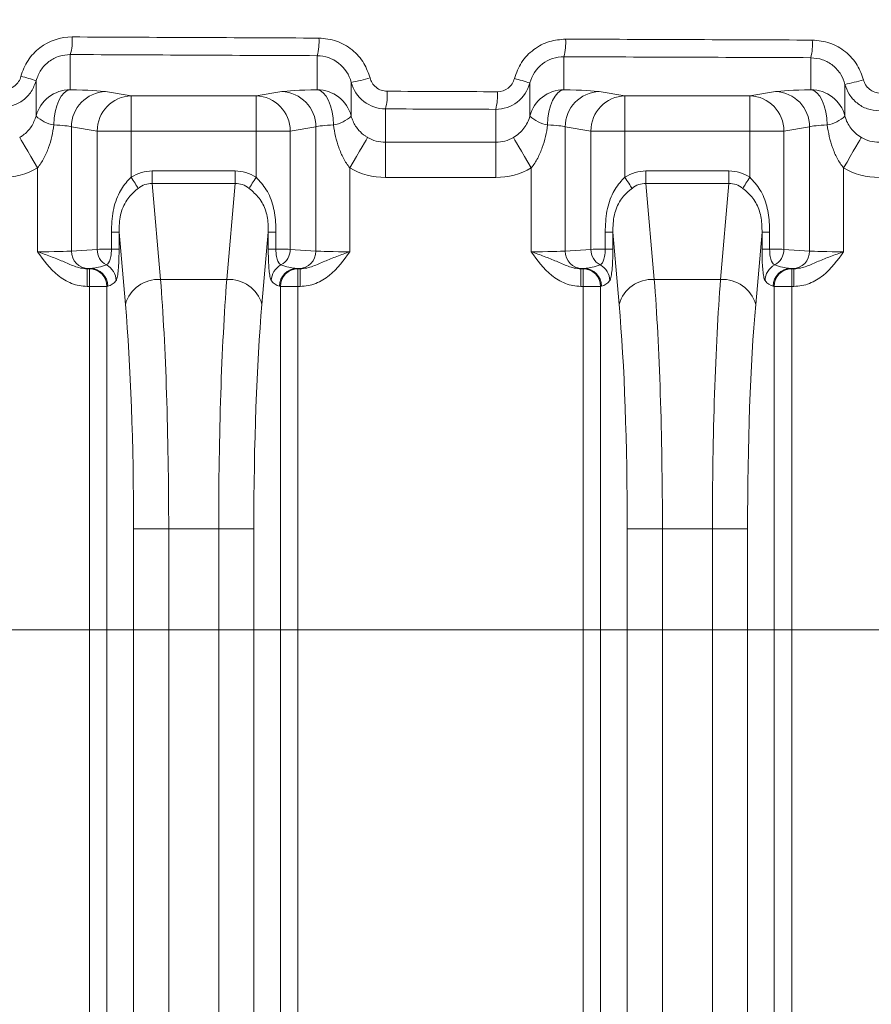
# Model space of a CAD drawing. Header units: millimetres. Extents: x 0 to 594, y 0 to 420.
# Tile 26 of 71: x 306 to 318, y 240 to 254. Entities that reach past the tile are written whole.
import ezdxf

# ---------------------------------------------------------------- set-up
doc = ezdxf.new("R2010")
doc.units = ezdxf.units.MM
doc.styles.add('SLDTEXTSTYLE1', font='TXT', dxfattribs={"width": 0.605})
doc.dimstyles.new('SLDDIMSTYLE2', dxfattribs={"dimtxt": 2.568319, "dimasz": 3.3, "dimexe": 0, "dimexo": 0.0625, "dimgap": 0.64208, "dimtad": 1, "dimdec": 3, "dimlfac": 2, "dimrnd": 1e-09, "dimzin": 12, "dimdsep": 46, "dimtxsty": 'SLDTEXTSTYLE1', "dimsah": 1, "dimcen": 0.09, "dimadec": 0, "dimazin": 3, "dimtfac": 1, "dimtdec": 1, "dimtofl": 0, "dimtmove": 0, "dimatfit": 3, "dimfxl": 0, "dimfrac": 2, "dimtolj": 1, "dimtzin": 12, "dimarcsym": 0})
doc.dimstyles.new('SLDDIMSTYLE4', dxfattribs={"dimtxt": 2.568319, "dimasz": 3.3, "dimexe": 0, "dimexo": 0.0625, "dimgap": 0.64208, "dimtad": 1, "dimdec": 0, "dimlfac": 2, "dimrnd": 1e-09, "dimzin": 12, "dimdsep": 46, "dimtxsty": 'SLDTEXTSTYLE1', "dimsah": 1, "dimcen": 0.09, "dimadec": 0, "dimazin": 3, "dimtfac": 1, "dimtdec": 1, "dimtofl": 0, "dimtmove": 0, "dimatfit": 3, "dimfxl": 0, "dimfrac": 2, "dimtolj": 1, "dimtzin": 12, "dimarcsym": 0})
doc.dimstyles.new('SLDDIMSTYLE5', dxfattribs={"dimtxt": 2.568319, "dimasz": 3.3, "dimexe": 0, "dimexo": 0.0625, "dimgap": 0.64208, "dimtad": 1, "dimdec": 3, "dimlfac": 2, "dimrnd": 1e-09, "dimzin": 12, "dimdsep": 46, "dimtxsty": 'SLDTEXTSTYLE1', "dimsah": 1, "dimcen": 0.09, "dimadec": 0, "dimazin": 3, "dimtfac": 1, "dimtdec": 1, "dimtofl": 0, "dimtmove": 0, "dimatfit": 3, "dimfxl": 0, "dimfrac": 2, "dimtolj": 1, "dimtzin": 12, "dimarcsym": 0})

# ---------------------------------------------------------------- blocks, each defined once
blk = doc.blocks.new('*D13')
at = {"color": 7, "linetype": 'Continuous', "lineweight": 0}
for p, q in [((356.066, 264.449), (238.349, 264.449)), ((239.349, 264.449), (239.349, 139.275)), ((234.816, 206.027), (234.816, 206.615)), ((234.816, 206.615), (238.761, 206.615)), ((238.761, 206.615), (238.761, 206.027)), ((234.816, 197.697), (234.816, 197.109)), ((238.761, 197.109), (238.761, 197.697)), ((234.816, 197.109), (238.761, 197.109)), ((290.17, 139.275), (238.349, 139.275))]:
    blk.add_line(p, q, dxfattribs=at)
for points in [[(239.349, 264.449), (238.849, 261.149), (239.849, 261.149)], [(239.349, 139.275), (239.849, 142.575), (238.849, 142.575)]]:
    blk.add_solid(points, dxfattribs=at)
at = {"color": 7, "linetype": 'Continuous', "lineweight": 0, "char_height": 2.6458, "attachment_point": 1, "rotation": 90, "style": 'SLDTEXTSTYLE1'}
for s, insert in [('9,94', (235.35, 198.432, 0.05)), ('252,5', (230.818, 196.276, 0.05))]:
    blk.add_mtext(s, dxfattribs=dict(at, insert=insert))
blk = doc.blocks.new('*D15')
at = {"color": 7, "linetype": 'Continuous', "lineweight": 0}
for p, q in [((346.45, 291.591), (345.862, 291.591)), ((345.862, 291.591), (345.862, 287.647)), ((354.78, 291.591), (355.368, 291.591)), ((355.368, 291.591), (355.368, 287.647)), ((271.889, 206.062), (271.889, 288.059)), ((429.341, 208.541), (429.341, 288.059)), ((345.862, 287.647), (346.45, 287.647)), ((355.368, 287.647), (354.78, 287.647)), ((271.889, 287.059), (429.341, 287.059))]:
    blk.add_line(p, q, dxfattribs=at)
for points in [[(271.889, 287.059), (275.189, 286.559), (275.189, 287.559)], [(429.341, 287.059), (426.041, 287.559), (426.041, 286.559)]]:
    blk.add_solid(points, dxfattribs=at)
at = {"color": 7, "linetype": 'Continuous', "lineweight": 0, "char_height": 2.6458, "attachment_point": 1, "rotation": 0, "style": 'SLDTEXTSTYLE1'}
for s, insert in [('315', (346.499, 295.59, 0.05)), ('12,4', (347.185, 291.057, 0.05))]:
    blk.add_mtext(s, dxfattribs=dict(at, insert=insert))
blk = doc.blocks.new('*D16')
at = {"color": 7, "linetype": 'Continuous', "lineweight": 0}
for p, q in [((286.937, 245.752), (286.937, 108.735)), ((414.293, 245.752), (414.293, 108.735)), ((347.92, 114.267), (347.332, 114.267)), ((347.332, 114.267), (347.332, 110.323)), ((353.31, 114.267), (353.898, 114.267)), ((353.898, 114.267), (353.898, 110.323)), ((347.332, 110.323), (347.92, 110.323)), ((353.898, 110.323), (353.31, 110.323)), ((286.937, 109.735), (414.293, 109.735))]:
    blk.add_line(p, q, dxfattribs=at)
for points in [[(286.937, 109.735), (290.237, 109.235), (290.237, 110.235)], [(414.293, 109.735), (410.993, 110.235), (410.993, 109.235)]]:
    blk.add_solid(points, dxfattribs=at)
at = {"color": 7, "linetype": 'Continuous', "lineweight": 0, "char_height": 2.6458, "attachment_point": 1, "rotation": 0, "style": 'SLDTEXTSTYLE1'}
for s, insert in [('254', (346.499, 118.266, -137.801)), ('10', (348.655, 113.733, -137.801))]:
    blk.add_mtext(s, dxfattribs=dict(at, insert=insert))
blk = doc.blocks.new('*D17')
at = {"color": 7, "linetype": 'Continuous', "lineweight": 0}
for p, q in [((414.293, 245.752), (258.389, 245.752)), ((259.389, 143.848), (259.389, 245.752)), ((254.856, 196.515), (254.856, 197.103)), ((254.856, 197.103), (258.801, 197.103)), ((258.801, 197.103), (258.801, 196.515)), ((254.856, 193.085), (254.856, 192.497)), ((258.801, 192.497), (258.801, 193.085)), ((254.856, 192.497), (258.801, 192.497)), ((414.293, 143.848), (258.389, 143.848))]:
    blk.add_line(p, q, dxfattribs=at)
for points in [[(259.389, 245.752), (258.889, 242.452), (259.889, 242.452)], [(259.389, 143.848), (259.889, 147.148), (258.889, 147.148)]]:
    blk.add_solid(points, dxfattribs=at)
at = {"color": 7, "linetype": 'Continuous', "lineweight": 0, "attachment_point": 1, "rotation": 90, "style": 'SLDTEXTSTYLE1'}
for s, insert, char_height in [('203', (250.858, 190.684, -137.801), 2.6458), ('8', (255.39, 193.82, -137.801), 2.646)]:
    blk.add_mtext(s, dxfattribs=dict(at, insert=insert, char_height=char_height))

msp = doc.modelspace()

# ---------------------------------------------------------------- linework, layer by layer
at = {"color": 8, "linetype": 'Continuous', "lineweight": 0}
for p, q in [((306.73371, 253.93152), (306.73371, 253.43153)), ((310.24421, 253.43154), (310.24421, 253.91535)), ((313.75471, 253.90054), (313.75471, 253.43154)), ((317.26521, 253.43154), (317.26521, 253.88709)), ((306.24823, 253.55856), (306.24823, 253.05612)), ((310.72969, 253.05613), (310.72969, 253.53568)), ((313.26922, 253.52701), (313.26923, 253.05613)), ((317.75069, 253.05613), (317.75069, 253.50798)), ((307.23602, 253.4041), (307.60121, 253.3446)), ((307.60121, 253.3446), (309.37671, 253.3446)), ((309.37671, 253.3446), (309.74189, 253.4041)), ((314.25702, 253.40411), (314.62221, 253.3446)), ((314.62221, 253.3446), (316.39771, 253.3446)), ((316.39771, 253.3446), (316.76289, 253.40411)), ((311.21518, 253.15887), (311.21518, 252.68431)), ((312.78374, 252.68431), (312.78374, 253.15225)), ((307.1168, 252.84358), (306.75161, 252.90308)), ((306.75161, 252.90308), (306.75161, 251.13722)), ((310.22631, 252.90308), (309.86112, 252.84358)), ((310.22631, 252.90308), (310.22631, 251.13723)), ((314.1378, 252.84358), (313.77261, 252.90308)), ((313.77261, 252.90308), (313.77261, 251.13723)), ((317.2473, 252.90308), (316.88212, 252.84358)), ((317.2473, 252.90308), (317.24731, 251.13723)), ((307.1168, 251.16102), (307.1168, 252.84358)), ((307.60121, 252.84357), (307.60121, 252.18696)), ((309.37671, 252.84357), (307.60121, 252.84357)), ((309.37671, 252.18696), (309.37671, 252.84357)), ((309.86112, 252.84358), (309.86112, 251.16102)), ((314.1378, 251.16102), (314.1378, 252.84358)), ((314.62221, 252.84358), (314.62221, 252.18697)), ((316.39771, 252.84358), (314.62221, 252.84358)), ((316.39771, 252.18697), (316.39771, 252.84358)), ((316.88212, 252.84358), (316.88212, 251.16102)), ((311.21518, 252.68431), (312.78374, 252.68431)), ((306.2672, 252.31951), (306.2672, 251.12749)), ((307.8983, 252.27546), (309.07961, 252.27546)), ((310.71072, 252.31951), (310.71072, 251.12749)), ((313.2882, 252.31951), (313.2882, 251.1275)), ((314.9193, 252.27547), (316.10062, 252.27547)), ((317.73172, 252.31951), (317.73172, 251.1275)), ((307.8983, 252.09816), (308.01785, 250.73176)), ((309.07962, 252.09816), (307.8983, 252.09816)), ((308.96007, 250.73176), (309.07962, 252.09816)), ((312.78374, 252.18329), (311.21518, 252.18329)), ((314.9193, 252.09816), (315.03885, 250.73176)), ((316.10061, 252.09816), (314.9193, 252.09816)), ((315.98107, 250.73176), (316.10061, 252.09816)), ((307.31929, 251.1635), (307.31929, 251.4073)), ((307.42813, 251.4073), (307.42813, 251.1635)), ((307.51826, 250.37714), (307.42813, 251.4073)), ((309.54979, 251.4073), (309.45966, 250.37715)), ((309.54979, 251.1635), (309.54979, 251.4073)), ((309.65863, 251.4073), (309.65863, 251.1635)), ((314.34029, 251.16351), (314.34029, 251.4073)), ((314.44913, 251.4073), (314.44913, 251.16351)), ((314.53925, 250.37715), (314.44913, 251.4073)), ((316.57079, 251.4073), (316.48066, 250.37715)), ((316.57079, 251.16351), (316.57079, 251.4073)), ((316.67963, 251.4073), (316.67963, 251.16351)), ((306.75161, 251.13722), (307.1168, 251.16102)), ((309.86112, 251.16102), (310.22631, 251.13723)), ((313.77261, 251.13723), (314.1378, 251.16102)), ((316.88212, 251.16102), (317.24731, 251.13723)), ((306.97328, 250.88538), (307.00544, 250.88538)), ((307.00544, 250.88538), (307.01949, 250.88819)), ((309.9841, 250.88651), (309.95843, 250.88819)), ((309.95843, 250.88819), (309.97248, 250.88538)), ((309.97248, 250.88538), (310.00465, 250.88538)), ((313.99427, 250.88539), (314.02644, 250.88539)), ((314.02644, 250.88539), (314.04049, 250.88819)), ((317.0051, 250.88652), (316.97943, 250.88819)), ((316.97943, 250.88819), (316.99348, 250.88539)), ((316.99348, 250.88539), (317.02564, 250.88539)), ((308.01785, 250.73176), (308.96007, 250.73176)), ((315.03885, 250.73176), (315.98107, 250.73176)), ((307.00544, 250.63467), (306.97328, 250.63467)), ((307.00545, 224.72182), (307.00544, 250.63467)), ((307.26929, 250.63747), (307.25524, 250.63467)), ((307.25524, 250.63467), (307.25525, 224.72183)), ((309.72268, 250.63467), (309.70863, 250.63748)), ((309.7227, 224.72183), (309.72268, 250.63467)), ((310.00465, 250.63467), (309.97248, 250.63467)), ((309.97248, 250.63467), (309.97249, 224.72183)), ((314.02644, 250.63468), (313.99427, 250.63468)), ((314.02646, 224.72183), (314.02644, 250.63468)), ((314.29029, 250.63748), (314.27624, 250.63468)), ((314.27624, 250.63468), (314.27625, 224.72183)), ((316.74368, 250.63468), (316.72963, 250.63748)), ((316.7437, 224.72183), (316.74368, 250.63468)), ((317.02564, 250.63468), (316.99348, 250.63468)), ((316.99348, 250.63468), (316.9935, 224.72183)), ((307.63393, 225.56308), (307.63391, 247.18562)), ((308.13351, 247.18562), (308.13352, 225.56308)), ((308.84442, 247.18562), (308.13351, 247.18562)), ((308.84443, 225.56308), (308.84442, 247.18562)), ((309.34401, 247.18562), (309.34402, 225.56308)), ((314.65493, 225.56308), (314.65492, 247.18562)), ((315.15451, 247.18562), (315.15452, 225.56308)), ((315.86541, 247.18562), (315.15451, 247.18562)), ((315.86543, 225.56308), (315.86541, 247.18562)), ((316.36501, 247.18562), (316.36502, 225.56309))]:
    msp.add_line(p, q, dxfattribs=at)
at = {"color": 7, "linetype": 'Continuous', "lineweight": 15}
for p, q in [((307.01949, 250.88819), (306.99382, 250.88651)), ((314.04049, 250.88819), (314.01482, 250.88652))]:
    msp.add_line(p, q, dxfattribs=at)
at = {"color": 8, "linetype": 'Continuous', "lineweight": 0, "flags": 128}
for points in [[(306.73371, 253.43153), (306.68927, 253.41869), (306.64646, 253.38799), (306.60685, 253.34056), (306.57187, 253.27814), (306.54281, 253.20301), (306.52073, 253.11791), (306.50643, 253.02595), (306.50045, 252.93051)], [(307.60121, 253.3446), (307.60121, 253.33134), (307.60121, 253.30037), (307.60121, 253.2528), (307.60121, 253.19037), (307.60121, 253.11533), (307.60121, 253.03042), (307.60121, 252.93873), (307.60121, 252.84357)], [(309.37671, 253.3446), (309.37671, 253.33135), (309.37671, 253.30037), (309.37671, 253.25281), (309.37671, 253.19037), (309.37671, 253.11533), (309.37671, 253.03043), (309.37671, 252.93873), (309.37671, 252.84357)], [(310.24421, 253.43154), (310.28864, 253.41869), (310.33145, 253.38799), (310.37107, 253.34056), (310.40605, 253.27814), (310.43511, 253.20301), (310.45719, 253.11791), (310.47148, 253.02596), (310.47746, 252.93051)], [(313.75471, 253.43154), (313.71028, 253.41869), (313.66747, 253.388), (313.62785, 253.34057), (313.59287, 253.27815), (313.56381, 253.20301), (313.54173, 253.11791), (313.52744, 253.02596), (313.52145, 252.93052)], [(314.62221, 253.3446), (314.62221, 253.33135), (314.62221, 253.30038), (314.62221, 253.25281), (314.62221, 253.19037), (314.62221, 253.11534), (314.62221, 253.03043), (314.62221, 252.93873), (314.62221, 252.84358)], [(316.39771, 253.3446), (316.3977, 253.33135), (316.39771, 253.30038), (316.39771, 253.25281), (316.39771, 253.19037), (316.39771, 253.11534), (316.3977, 253.03043), (316.39771, 252.93873), (316.39771, 252.84358)], [(317.26521, 253.43154), (317.30964, 253.41869), (317.35245, 253.388), (317.39207, 253.34057), (317.42705, 253.27815), (317.45611, 253.20301), (317.47819, 253.11791), (317.49248, 253.02596), (317.49846, 252.93052)], [(306.01497, 252.75255), (306.0214, 252.74151), (306.03683, 252.71502), (306.06069, 252.67405), (306.09212, 252.6201), (306.12995, 252.55514), (306.17281, 252.48156), (306.21913, 252.40204), (306.2672, 252.31951)], [(307.60121, 252.84357), (307.51952, 252.84357), (307.44001, 252.84358), (307.3648, 252.84358), (307.29592, 252.84357), (307.23518, 252.84358), (307.18423, 252.84358), (307.14441, 252.84358), (307.1168, 252.84358)], [(309.86112, 252.84358), (309.83351, 252.84358), (309.79369, 252.84358), (309.74274, 252.84358), (309.682, 252.84358), (309.61311, 252.84358), (309.53791, 252.84358), (309.4584, 252.84357), (309.37671, 252.84357)], [(310.96295, 252.75255), (310.95652, 252.74151), (310.94109, 252.71502), (310.91722, 252.67405), (310.8858, 252.6201), (310.84796, 252.55515), (310.80511, 252.48156), (310.75879, 252.40205), (310.71072, 252.31951)], [(313.03597, 252.75255), (313.0424, 252.74151), (313.05783, 252.71503), (313.08169, 252.67406), (313.11312, 252.6201), (313.15095, 252.55515), (313.19381, 252.48157), (313.24013, 252.40205), (313.2882, 252.31951)], [(314.62221, 252.84358), (314.54052, 252.84358), (314.46101, 252.84358), (314.38581, 252.84358), (314.31691, 252.84358), (314.25618, 252.84358), (314.20523, 252.84358), (314.16541, 252.84358), (314.1378, 252.84358)], [(316.88212, 252.84358), (316.8545, 252.84358), (316.81469, 252.84358), (316.76373, 252.84358), (316.703, 252.84358), (316.63411, 252.84358), (316.55891, 252.84358), (316.4794, 252.84358), (316.39771, 252.84358)], [(317.98395, 252.75255), (317.97752, 252.74152), (317.96209, 252.71503), (317.93822, 252.67406), (317.9068, 252.62011), (317.86897, 252.55515), (317.82611, 252.48157), (317.77979, 252.40205), (317.73172, 252.31951)], [(311.21518, 252.68431), (311.21517, 252.67106), (311.21517, 252.64009), (311.21517, 252.59252), (311.21517, 252.53008), (311.21518, 252.45505), (311.21517, 252.37014), (311.21517, 252.27844), (311.21518, 252.18329)], [(312.78374, 252.68431), (312.78374, 252.67106), (312.78374, 252.64009), (312.78374, 252.59252), (312.78374, 252.53009), (312.78374, 252.45505), (312.78374, 252.37014), (312.78374, 252.27845), (312.78374, 252.18329)], [(307.8983, 252.27546), (307.8983, 252.25089), (307.8983, 252.22654), (307.8983, 252.20267), (307.8983, 252.17951), (307.8983, 252.15726), (307.8983, 252.13616), (307.8983, 252.11639), (307.8983, 252.09816)], [(309.07961, 252.27546), (309.07962, 252.25089), (309.07961, 252.22654), (309.07961, 252.20268), (309.07962, 252.17951), (309.07962, 252.15726), (309.07962, 252.13615), (309.07961, 252.11639), (309.07962, 252.09816)], [(314.9193, 252.27547), (314.9193, 252.25089), (314.9193, 252.22655), (314.9193, 252.20268), (314.9193, 252.17951), (314.9193, 252.15726), (314.9193, 252.13616), (314.9193, 252.11639), (314.9193, 252.09816)], [(316.10062, 252.27547), (316.10062, 252.25089), (316.10061, 252.22655), (316.10062, 252.20268), (316.10061, 252.17951), (316.10061, 252.15727), (316.10061, 252.13616), (316.10062, 252.11639), (316.10061, 252.09816)], [(307.60121, 252.18696), (307.61529, 252.16468), (307.62921, 252.14265), (307.64281, 252.12111), (307.65596, 252.1003), (307.66851, 252.08044), (307.6803, 252.06177), (307.69123, 252.04449), (307.70115, 252.02878)], [(309.37671, 252.18696), (309.36263, 252.16469), (309.34871, 252.14265), (309.3351, 252.12111), (309.32195, 252.1003), (309.30941, 252.08044), (309.29761, 252.06177), (309.28669, 252.04449), (309.27677, 252.02878)], [(314.62221, 252.18697), (314.63629, 252.16469), (314.6502, 252.14266), (314.66382, 252.12111), (314.67697, 252.1003), (314.68951, 252.08045), (314.7013, 252.06178), (314.71223, 252.04449), (314.72215, 252.02878)], [(316.39771, 252.18697), (316.38363, 252.16469), (316.36971, 252.14266), (316.3561, 252.12112), (316.34295, 252.1003), (316.33041, 252.08045), (316.31861, 252.06178), (316.30769, 252.04449), (316.29777, 252.02878)], [(307.31929, 251.4073), (307.34136, 251.4073), (307.36143, 251.4073), (307.37926, 251.4073), (307.39461, 251.4073), (307.40732, 251.4073), (307.41721, 251.4073), (307.42418, 251.4073), (307.42813, 251.4073)], [(309.65863, 251.4073), (309.63656, 251.4073), (309.61649, 251.4073), (309.59867, 251.4073), (309.58331, 251.4073), (309.5706, 251.4073), (309.5607, 251.4073), (309.55374, 251.4073), (309.54979, 251.4073)], [(314.34029, 251.4073), (314.36236, 251.4073), (314.38243, 251.4073), (314.40025, 251.4073), (314.41561, 251.4073), (314.42832, 251.4073), (314.43821, 251.4073), (314.44518, 251.4073), (314.44913, 251.4073)], [(316.67963, 251.4073), (316.65756, 251.4073), (316.63749, 251.4073), (316.61966, 251.4073), (316.6043, 251.4073), (316.5916, 251.4073), (316.58171, 251.4073), (316.57474, 251.4073), (316.57079, 251.4073)], [(307.31929, 251.1635), (307.34136, 251.1635), (307.36143, 251.1635), (307.37926, 251.1635), (307.39461, 251.1635), (307.40732, 251.1635), (307.41721, 251.1635), (307.42418, 251.1635), (307.42813, 251.1635)], [(309.65863, 251.1635), (309.63656, 251.16351), (309.61649, 251.1635), (309.59867, 251.1635), (309.58331, 251.16351), (309.5706, 251.16351), (309.5607, 251.1635), (309.55374, 251.16351), (309.54979, 251.1635)], [(314.34029, 251.16351), (314.36236, 251.16351), (314.38243, 251.16351), (314.40025, 251.16351), (314.41561, 251.16351), (314.42832, 251.16351), (314.43821, 251.16351), (314.44518, 251.16351), (314.44913, 251.16351)], [(316.67963, 251.16351), (316.65756, 251.16351), (316.63749, 251.16351), (316.61966, 251.16351), (316.6043, 251.16351), (316.5916, 251.16351), (316.58171, 251.16351), (316.57474, 251.16351), (316.57079, 251.16351)], [(306.97328, 250.63467), (306.97327, 250.68305), (306.97327, 250.72962), (306.97327, 250.77261), (306.97327, 250.81043), (306.97327, 250.84163), (306.97328, 250.86506), (306.97327, 250.87983), (306.97328, 250.88538)], [(307.00544, 250.63467), (307.00544, 250.68305), (307.00544, 250.72962), (307.00544, 250.77261), (307.00544, 250.81043), (307.00544, 250.84163), (307.00544, 250.86506), (307.00544, 250.87983), (307.00544, 250.88538)], [(309.97248, 250.88538), (309.97248, 250.87983), (309.97248, 250.86506), (309.97248, 250.84163), (309.97248, 250.81043), (309.97248, 250.77261), (309.97248, 250.72962), (309.97248, 250.68306), (309.97248, 250.63467)], [(310.00465, 250.88538), (310.00464, 250.87983), (310.00465, 250.86506), (310.00465, 250.84163), (310.00464, 250.81043), (310.00465, 250.77261), (310.00464, 250.72962), (310.00465, 250.68306), (310.00465, 250.63467)], [(313.99427, 250.63468), (313.99427, 250.68306), (313.99427, 250.72962), (313.99427, 250.77262), (313.99427, 250.81043), (313.99427, 250.84163), (313.99427, 250.86506), (313.99427, 250.87983), (313.99427, 250.88539)], [(314.02644, 250.63468), (314.02644, 250.68306), (314.02644, 250.72962), (314.02644, 250.77262), (314.02644, 250.81043), (314.02644, 250.84163), (314.02644, 250.86506), (314.02644, 250.87983), (314.02644, 250.88539)], [(316.99348, 250.88539), (316.99348, 250.87983), (316.99348, 250.86506), (316.99348, 250.84164), (316.99348, 250.81043), (316.99348, 250.77262), (316.99348, 250.72963), (316.99348, 250.68306), (316.99348, 250.63468)], [(317.02564, 250.88539), (317.02565, 250.87983), (317.02564, 250.86506), (317.02564, 250.84164), (317.02565, 250.81043), (317.02564, 250.77262), (317.02565, 250.72962), (317.02565, 250.68306), (317.02564, 250.63468)], [(307.25524, 250.63467), (307.24692, 250.63467), (307.23033, 250.63467), (307.20603, 250.63467), (307.17485, 250.63467), (307.13785, 250.63467), (307.09632, 250.63467), (307.05167, 250.63467), (307.00544, 250.63467)], [(309.97248, 250.63467), (309.92625, 250.63467), (309.8816, 250.63467), (309.84007, 250.63467), (309.80308, 250.63467), (309.77189, 250.63467), (309.74759, 250.63467), (309.731, 250.63467), (309.72268, 250.63467)], [(314.27624, 250.63468), (314.26792, 250.63468), (314.25133, 250.63467), (314.22703, 250.63468), (314.19584, 250.63467), (314.15885, 250.63468), (314.11732, 250.63468), (314.07267, 250.63468), (314.02644, 250.63468)], [(316.99348, 250.63468), (316.94725, 250.63468), (316.9026, 250.63468), (316.86106, 250.63468), (316.82407, 250.63468), (316.79289, 250.63468), (316.76859, 250.63468), (316.75199, 250.63468), (316.74368, 250.63468)], [(307.63391, 247.18562), (307.65054, 247.18562), (307.68372, 247.18562), (307.73233, 247.18562), (307.7947, 247.18562), (307.86868, 247.18562), (307.95175, 247.18562), (308.04104, 247.18562), (308.13351, 247.18562)], [(309.34401, 247.18562), (309.32738, 247.18562), (309.2942, 247.18562), (309.24559, 247.18562), (309.18322, 247.18562), (309.10924, 247.18562), (309.02618, 247.18562), (308.93688, 247.18562), (308.84442, 247.18562)], [(314.65492, 247.18562), (314.67154, 247.18562), (314.70473, 247.18562), (314.75333, 247.18562), (314.8157, 247.18562), (314.88968, 247.18562), (314.97274, 247.18562), (315.06204, 247.18562), (315.15451, 247.18562)], [(316.36501, 247.18562), (316.34838, 247.18562), (316.3152, 247.18562), (316.26659, 247.18562), (316.20422, 247.18562), (316.13024, 247.18562), (316.04718, 247.18562), (315.95788, 247.18562), (315.86541, 247.18562)]]:
    msp.add_lwpolyline(points, dxfattribs=at)
at = {"color": 8, "linetype": 'Continuous', "lineweight": 0}
for centre, radius, start, end in [((306.10736, 254.12681), 0.65608, 342.683097, 4.828301), ((309.56228, 254.11052), 0.70931, 344.029131, 4.475012), ((313.00667, 254.0956), 0.77305, 345.385149, 4.113621), ((316.43721, 254.08206), 0.85064, 346.749627, 3.743643), ((305.58741, 251.6967), 1.97565, 70.459142, 76.955028), ((310.19555, 256.41182), 2.92532, 280.520767, 285.904572), ((312.49842, 251.25026), 2.4037, 71.296366, 76.735072), ((317.07411, 256.92494), 3.4833, 281.200176, 285.650776), ((306.73355, 252.93013), 0.50141, 89.981347, 165.4463), ((307.25116, 252.90478), 0.49955, 91.736298, 180.194975), ((307.61634, 252.84528), 0.49955, 91.735857, 180.195416), ((309.36157, 252.84528), 0.49955, 359.804983, 88.263649), ((309.72676, 252.90478), 0.49955, 359.804554, 88.264078), ((310.24438, 252.93013), 0.5014, 14.55349, 90.019106), ((310.516, 253.35401), 0.7259, 344.405068, 4.374369), ((312.05508, 253.34735), 0.75433, 345.010632, 4.212809), ((313.75454, 252.93013), 0.50141, 89.98114, 165.445961), ((314.27215, 252.90479), 0.49955, 91.735408, 180.19542), ((314.63734, 252.84528), 0.49954, 91.735624, 180.195649), ((316.38258, 252.84529), 0.49954, 359.804115, 88.264518), ((316.74776, 252.90479), 0.49955, 359.804302, 88.263901), ((317.26536, 252.93013), 0.50142, 14.554664, 90.017932), ((306.5803, 253.40688), 0.48302, 226.56764, 260.484797), ((310.39763, 253.40687), 0.483, 279.514377, 313.433055), ((313.60128, 253.40684), 0.48297, 226.565053, 260.486021), ((317.41864, 253.40683), 0.48295, 279.513178, 313.435604), ((306.99948, 251.13433), 0.24789, 179.331653, 268.690556), ((307.37002, 251.16058), 0.25322, 179.900251, 240.998985), ((309.60791, 251.16057), 0.25321, 299.000143, 0.100494), ((309.97844, 251.13434), 0.24789, 271.308988, 0.668206), ((314.02048, 251.13434), 0.24788, 179.330793, 268.692287), ((314.39102, 251.16058), 0.25322, 179.901013, 240.999644), ((316.62892, 251.16057), 0.2532, 298.9988, 0.101837), ((316.99945, 251.13433), 0.24788, 271.306393, 0.669959), ((307.13326, 250.71431), 0.25205, 0.658086, 63.111567), ((309.84467, 250.7143), 0.25207, 116.890471, 179.340909), ((314.15426, 250.71431), 0.25205, 0.65684, 63.111434), ((316.86568, 250.7143), 0.25207, 116.891335, 179.340045), ((307.00453, 250.63468), 0.25071, 359.998255, 89.792235), ((307.01859, 250.63749), 0.2507, 359.996193, 89.794297), ((309.95933, 250.63749), 0.2507, 90.206757, 180.003395), ((309.97338, 250.63469), 0.2507, 90.206375, 180.002915), ((314.02554, 250.63469), 0.2507, 359.997053, 89.793438), ((314.03958, 250.63749), 0.25071, 359.998241, 89.79139), ((316.98034, 250.63749), 0.25071, 90.208063, 180.00207), ((316.99439, 250.63469), 0.25071, 90.208063, 180.00207), ((307.98435, 250.24972), 0.4832, 86.025142, 164.709759), ((308.99357, 250.24972), 0.4832, 15.290246, 93.975104), ((315.00536, 250.24972), 0.48321, 86.025634, 164.709267), ((316.01457, 250.24973), 0.4832, 15.28998, 93.97537)]:
    msp.add_arc(centre, radius, start, end, dxfattribs=at)
for centre, major_axis, ratio, start_param, end_param in [((350.61495, 271.60475), (401.2, 0.00023), 0.04368823, 4.60286345, 4.61165656), ((350.61495, 271.60475), (401.2, 0.00023), 0.04368823, 4.62044186, 4.62922005), ((350.61495, 271.35424), (401.45075, 0.00023), 0.04366094, 4.60286345, 4.61165656), ((350.61495, 271.35424), (401.45075, 0.00023), 0.04366094, 4.62044186, 4.62922005), ((306.2672, 253.39277), (1.003, 0), 0.04366094, 0.26179939, 1.0870338), ((310.71072, 253.39277), (1.003, 0), 0.04366094, 2.05455885, 2.87979327), ((350.61495, 270.8525), (401.2, 0.00023), 0.04368823, 4.61408723, 4.61801269), ((313.2882, 253.39277), (1.003, 0), 0.04366094, 0.26179939, 1.0870338), ((317.73172, 253.39277), (1.003, 0), 0.04366094, 2.05455885, 2.87979327), ((350.61495, 270.60199), (401.45075, 0.00023), 0.04366094, 4.61408723, 4.61801269), ((306.2672, 252.89174), (0.5015, 0), 0.08732189, 0.26179939, 1.0870338), ((310.71072, 252.89175), (0.5015, 0), 0.08732189, 2.05455885, 2.87979327), ((313.2882, 252.89175), (0.5015, 0), 0.08732189, 0.26179939, 1.0870338), ((317.73172, 252.89175), (0.5015, 0), 0.08732189, 2.05455885, 2.87979327), ((311.21517, 253.18725), (0, 0.50293), 0.99715099, 2.61458646, 3.14159265), ((312.78374, 253.18725), (0, 0.50293), 0.99715099, 3.14159265, 3.66859885), ((318.23617, 253.18725), (0, 0.50293), 0.99715099, 2.61458646, 3.14159265), ((305.76274, 253.18724), (0, 1.00396), 0.99904822, 3.14159265, 3.66859885), ((307.94484, 251.21162), (0.0929, -1.06182), 0.70575756, 3.07992516, 3.49070104), ((309.03308, 251.21162), (0.0929, 1.06182), 0.70575756, 5.93407692, 6.3448528), ((311.21517, 253.18725), (0, -1.00396), 0.99904822, 5.75617911, 6.28318531), ((312.78374, 253.18725), (0, 1.00396), 0.99904822, 3.14159265, 3.66859885), ((314.96584, 251.21163), (0.0929, -1.06182), 0.70575756, 3.07992516, 3.49070104), ((316.05408, 251.21163), (0.0929, 1.06182), 0.70575756, 5.93407692, 6.3448528), ((318.23617, 253.18725), (0, -1.00396), 0.99904822, 5.75617911, 6.28318531), ((307.94484, 251.21162), (-0.07747, 0.88552), 0.56417586, 6.22151781, 6.63229369), ((309.03308, 251.21162), (0.07747, 0.88552), 0.56417586, 5.93407692, 6.3448528), ((314.96584, 251.21163), (-0.07747, 0.88552), 0.56417586, 6.22151781, 6.63229369), ((316.05408, 251.21163), (0.07747, 0.88552), 0.56417586, 5.93407692, 6.3448528), ((306.2672, 251.14062), (0.5015, 0), 0.0261826, 4.71238898, 6.02138592), ((307.60121, 251.15988), (0.5015, 0), 0.00872753, 2.16778032, 2.87979327), ((309.37671, 251.15988), (0.5015, 0), 0.00872753, 0.26179939, 0.97381233), ((310.71072, 251.14063), (0.5015, 0), 0.0261826, 3.40339204, 4.71238898), ((313.2882, 251.14063), (0.5015, 0), 0.0261826, 4.71238898, 6.02138592), ((314.62221, 251.15989), (0.5015, 0), 0.00872753, 2.16778032, 2.87979327), ((316.39771, 251.15989), (0.5015, 0), 0.00872753, 0.26179939, 0.97381233), ((317.73172, 251.14063), (0.5015, 0), 0.0261826, 3.40339204, 4.71238898), ((307.01835, 251.13882), (0.49284, 0.06492), 0.50119437, 4.64876371, 5.12832875), ((309.95956, 251.13883), (0.49284, -0.06492), 0.50119437, 4.29644921, 4.77601425), ((314.03935, 251.13883), (0.49284, 0.06492), 0.50119437, 4.64876371, 5.12832875), ((316.98056, 251.13883), (0.49284, -0.06492), 0.50119437, 4.29644921, 4.77601425), ((306.2672, 250.88991), (0.75225, 0), 0.01745506, 5.93098033, 6.02138592), ((310.71072, 250.88992), (0.75225, 0), 0.01745506, 3.40339204, 3.49379763), ((313.2882, 250.88992), (0.75225, 0), 0.01745506, 5.93098033, 6.02138592), ((317.73172, 250.88992), (0.75225, 0), 0.01745506, 3.40339204, 3.49379763), ((307.26815, 251.13883), (0.03178, 0.50361), 0.49580559, 3.27270243, 3.75226747), ((307.73863, 247.18562), (0, 5.015), 0.0787398, 4.71238898, 5.49778714), ((309.2393, 247.18562), (0, 5.015), 0.0787398, 0.78539816, 1.57079633), ((309.70977, 251.13883), (-0.03178, 0.50361), 0.49580559, 2.53091784, 3.01048288), ((314.28915, 251.13883), (0.03178, 0.50361), 0.49580559, 3.27270243, 3.75226747), ((314.75963, 247.18562), (0, 5.015), 0.0787398, 4.71238898, 5.49778714), ((316.2603, 247.18562), (0, 5.015), 0.0787398, 0.78539816, 1.57079633), ((316.73077, 251.13883), (-0.03178, 0.50361), 0.49580559, 2.53091784, 3.01048288), ((307.23904, 247.18562), (0, 4.5135), 0.08748866, 4.71238898, 5.49778714), ((309.73889, 247.18562), (0, 4.5135), 0.08748866, 0.78539816, 1.57079633), ((314.26004, 247.18562), (0, 4.5135), 0.08748866, 4.71238898, 5.49778714), ((316.75989, 247.18562), (0, 4.5135), 0.08748866, 0.78539816, 1.57079633)]:
    msp.add_ellipse(centre, major_axis=major_axis, ratio=ratio, start_param=start_param, end_param=end_param, dxfattribs=at)
for points, knots in [([(306.03335, 253.62137), (306.05427, 253.70218), (306.08771, 253.77731), (306.17954, 253.91626), (306.23559, 253.97644), (306.43304, 254.12832), (306.59513, 254.18283), (306.76112, 254.18203)], [0, 0, 0, 0, 0.25, 0.25, 0.5, 0.5, 1, 1, 1, 1]), ([(310.26942, 254.16586), (310.35452, 254.15708), (310.52473, 254.13951), (310.74942, 254.00708), (310.91825, 253.82187), (310.97202, 253.66973), (310.99719, 253.59849)], [0, 0, 0, 0, 0.2575968, 0.51522073, 0.77300433, 1, 1, 1, 1]), ([(313.04996, 253.58982), (313.07902, 253.66929), (313.13714, 253.8282), (313.3176, 254.01138), (313.53804, 254.13032), (313.69985, 254.14432), (313.77773, 254.15105)], [0, 0, 0, 0, 0.25449285, 0.50892901, 0.76362806, 1, 1, 1, 1]), ([(317.28604, 254.1376), (317.371, 254.12891), (317.54093, 254.11153), (317.76534, 253.97969), (317.93452, 253.79475), (317.98844, 253.64244), (318.01381, 253.57079)], [0, 0, 0, 0, 0.25705376, 0.514128, 0.77144815, 1, 1, 1, 1]), ([(306.73371, 253.93152), (306.68151, 253.92716), (306.57363, 253.91815), (306.42658, 253.83914), (306.30634, 253.71734), (306.26759, 253.61147), (306.24823, 253.55856)], [0, 0, 0, 0, 0.238704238, 0.493376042, 0.746833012, 1, 1, 1, 1]), ([(310.72969, 253.53568), (310.70167, 253.64428), (310.63805, 253.7405), (310.46295, 253.87696), (310.35527, 253.91461), (310.24421, 253.91535)], [0, 0, 0, 0, 0.5, 0.5, 1, 1, 1, 1]), ([(313.75471, 253.90054), (313.64427, 253.90121), (313.53622, 253.86515), (313.36043, 253.73031), (313.29717, 253.63496), (313.26923, 253.52702)], [0, 0, 0, 0, 0.5, 0.5, 1, 1, 1, 1]), ([(317.75069, 253.50798), (317.73376, 253.55584), (317.69773, 253.65766), (317.58487, 253.78118), (317.43528, 253.86937), (317.32189, 253.88118), (317.26521, 253.88709)], [0, 0, 0, 0, 0.2281814, 0.48550004, 0.7428011, 1, 1, 1, 1]), ([(305.79076, 253.43449), (305.84608, 253.43422), (305.9001, 253.45238), (305.98787, 253.51988), (306.0194, 253.56749), (306.03335, 253.62137)], [0, 0, 0, 0, 0.5, 0.5, 1, 1, 1, 1]), ([(310.99719, 253.59849), (311.00559, 253.57472), (311.02352, 253.524), (311.07982, 253.46227), (311.15469, 253.41815), (311.21142, 253.4123), (311.23978, 253.40938)], [0, 0, 0, 0, 0.22719089, 0.48494062, 0.74247886, 1, 1, 1, 1]), ([(306.24823, 253.55856), (306.22888, 253.50568), (306.19019, 253.39996), (306.07018, 253.27792), (305.92321, 253.19818), (305.815, 253.18861), (305.76274, 253.18398)], [0, 0, 0, 0, 0.25427639, 0.50834634, 0.76255893, 1, 1, 1, 1]), ([(311.21517, 253.15887), (311.10405, 253.15911), (310.99607, 253.19634), (310.82084, 253.33218), (310.75757, 253.42798), (310.72969, 253.53568)], [0, 0, 0, 0, 0.5, 0.5, 1, 1, 1, 1]), ([(313.26923, 253.52702), (313.24136, 253.41946), (313.17844, 253.32428), (313.00305, 253.18885), (312.89478, 253.15202), (312.78374, 253.15225)], [0, 0, 0, 0, 0.5, 0.5, 1, 1, 1, 1]), ([(312.80737, 253.40276), (312.86275, 253.40253), (312.91682, 253.42078), (313.00453, 253.48837), (313.03603, 253.53598), (313.04996, 253.58982)], [0, 0, 0, 0, 0.5, 0.5, 1, 1, 1, 1]), ([(318.23617, 253.13136), (318.17952, 253.13703), (318.06622, 253.14838), (317.91648, 253.2359), (317.80358, 253.35891), (317.76762, 253.46027), (317.75069, 253.50798)], [0, 0, 0, 0, 0.25700527, 0.51391486, 0.77115888, 1, 1, 1, 1]), ([(318.01381, 253.57079), (318.02227, 253.54689), (318.04025, 253.49611), (318.09666, 253.43447), (318.17145, 253.39054), (318.22808, 253.38476), (318.2564, 253.38186)], [0, 0, 0, 0, 0.22873162, 0.4860216, 0.74301621, 1, 1, 1, 1]), ([(306.01497, 252.75255), (306.03148, 252.763), (306.0968, 252.80437), (306.18989, 252.89972), (306.22874, 253.00387), (306.24823, 253.05612)], [0, 0, 0, 0, 0.14423175, 0.57060272, 1, 1, 1, 1]), ([(310.72969, 253.05613), (310.73745, 253.03147), (310.76115, 252.9561), (310.82563, 252.85965), (310.90584, 252.78761), (310.95191, 252.75932), (310.96295, 252.75255)], [0, 0, 0, 0, 0.196857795, 0.601672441, 0.904616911, 1, 1, 1, 1]), ([(313.03597, 252.75255), (313.06574, 252.76993), (313.0937, 252.79024), (313.14321, 252.83401), (313.16513, 252.8576), (313.2237, 252.93418), (313.25226, 252.99122), (313.26923, 253.05613)], [0, 0, 0, 0, 0.25, 0.25, 0.5, 0.5, 1, 1, 1, 1]), ([(317.75069, 253.05613), (317.76757, 252.99156), (317.79631, 252.93406), (317.87418, 252.83225), (317.92471, 252.78713), (317.98395, 252.75256)], [0, 0, 0, 0, 0.5, 0.5, 1, 1, 1, 1]), ([(306.50045, 252.93051), (306.48614, 252.82054), (306.46245, 252.71281), (306.40723, 252.55672), (306.38569, 252.50618), (306.33397, 252.40897), (306.30359, 252.36189), (306.2672, 252.31951)], [0, 0, 0, 0, 0.5, 0.5, 0.75, 0.75, 1, 1, 1, 1]), ([(310.71072, 252.31951), (310.67425, 252.36199), (310.64439, 252.40824), (310.59258, 252.50541), (310.57076, 252.55655), (310.51567, 252.71217), (310.49178, 252.82051), (310.47746, 252.93051)], [0, 0, 0, 0, 0.25, 0.25, 0.5, 0.5, 1, 1, 1, 1]), ([(313.52145, 252.93052), (313.50714, 252.82055), (313.48345, 252.71282), (313.42823, 252.55672), (313.40669, 252.50618), (313.35497, 252.40897), (313.32459, 252.3619), (313.2882, 252.31951)], [0, 0, 0, 0, 0.5, 0.5, 0.75, 0.75, 1, 1, 1, 1]), ([(317.73172, 252.31951), (317.69525, 252.36199), (317.66539, 252.40825), (317.61358, 252.50542), (317.59176, 252.55656), (317.53667, 252.71217), (317.51278, 252.82051), (317.49846, 252.93052)], [0, 0, 0, 0, 0.25, 0.25, 0.5, 0.5, 1, 1, 1, 1]), ([(307.31929, 251.4073), (307.32314, 251.50759), (307.33063, 251.70247), (307.41488, 251.95767), (307.52296, 252.11015), (307.58845, 252.17443), (307.60121, 252.18696)], [0, 0, 0, 0, 0.34950823, 0.67914852, 0.93745464, 1, 1, 1, 1]), ([(309.37671, 252.18696), (309.42851, 252.13002), (309.53809, 252.00955), (309.62713, 251.77554), (309.65613, 251.56768), (309.65806, 251.44371), (309.65863, 251.4073)], [0, 0, 0, 0, 0.26777421, 0.56650625, 0.87267665, 1, 1, 1, 1]), ([(314.34029, 251.4073), (314.34415, 251.50759), (314.35163, 251.70247), (314.43588, 251.95768), (314.54397, 252.11015), (314.60945, 252.17444), (314.62221, 252.18697)], [0, 0, 0, 0, 0.3495089, 0.67914847, 0.93745755, 1, 1, 1, 1]), ([(316.39771, 252.18697), (316.44951, 252.13002), (316.55909, 252.00955), (316.64813, 251.77555), (316.67713, 251.56769), (316.67906, 251.44372), (316.67963, 251.4073)], [0, 0, 0, 0, 0.267774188, 0.566506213, 0.872672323, 1, 1, 1, 1]), ([(307.70115, 252.02878), (307.6886, 252.01875), (307.62719, 251.96971), (307.52022, 251.85558), (307.43407, 251.64613), (307.43017, 251.48918), (307.42813, 251.4073)], [0, 0, 0, 0, 0.06824515, 0.33382971, 0.65243821, 1, 1, 1, 1]), ([(309.54979, 251.4073), (309.54975, 251.43734), (309.54961, 251.53694), (309.5244, 251.70755), (309.43047, 251.89592), (309.32743, 251.98499), (309.27677, 252.02878)], [0, 0, 0, 0, 0.12928375, 0.42854606, 0.71904408, 1, 1, 1, 1]), ([(314.72215, 252.02878), (314.7096, 252.01876), (314.64819, 251.96972), (314.54122, 251.85558), (314.45507, 251.64613), (314.45116, 251.48918), (314.44913, 251.4073)], [0, 0, 0, 0, 0.06824894, 0.33382517, 0.65243941, 1, 1, 1, 1]), ([(316.57079, 251.4073), (316.57075, 251.43735), (316.57061, 251.53694), (316.5454, 251.70755), (316.45147, 251.89593), (316.34843, 251.98499), (316.29777, 252.02878)], [0, 0, 0, 0, 0.12928424, 0.42854768, 0.7190468, 1, 1, 1, 1]), ([(306.97327, 250.88538), (306.90928, 250.88506), (306.8491, 250.90154), (306.73574, 250.94284), (306.68174, 250.96746), (306.57054, 251.01483), (306.51339, 251.03791), (306.39283, 251.08318), (306.3293, 251.10554), (306.2672, 251.12749)], [0, 0, 0, 0, 0.25, 0.25, 0.5, 0.5, 0.75, 0.75, 1, 1, 1, 1]), ([(306.97327, 250.63467), (306.89755, 250.63467), (306.82389, 250.64956), (306.68341, 250.70411), (306.61865, 250.74319), (306.44271, 250.88355), (306.35331, 251.00574), (306.2672, 251.12749)], [0, 0, 0, 0, 0.25, 0.25, 0.5, 0.5, 1, 1, 1, 1]), ([(307.24725, 250.93911), (307.25781, 250.94471), (307.27581, 250.95683), (307.29923, 251.00846), (307.30633, 251.03185), (307.31632, 251.09107), (307.31919, 251.12681), (307.31929, 251.1635)], [0, 0, 0, 0, 0.5, 0.5, 0.75, 0.75, 1, 1, 1, 1]), ([(307.42813, 251.1635), (307.42776, 251.12044), (307.42694, 251.02451), (307.41997, 250.89345), (307.40839, 250.78645), (307.39614, 250.73456), (307.38798, 250.7215), (307.38529, 250.7172)], [0, 0, 0, 0, 0.17691052, 0.39416532, 0.61036502, 0.87156612, 1, 1, 1, 1]), ([(309.59263, 250.7172), (309.58891, 250.72361), (309.57972, 250.73945), (309.56726, 250.80244), (309.5572, 250.90736), (309.551, 251.02794), (309.55019, 251.11829), (309.54979, 251.1635)], [0, 0, 0, 0, 0.17762404, 0.43887655, 0.62916246, 0.81445696, 1, 1, 1, 1]), ([(309.65863, 251.1635), (309.65873, 251.12676), (309.66159, 251.09123), (309.67152, 251.03218), (309.67859, 251.00867), (309.70226, 250.95648), (309.7201, 250.94471), (309.73067, 250.93911)], [0, 0, 0, 0, 0.25, 0.25, 0.5, 0.5, 1, 1, 1, 1]), ([(310.00465, 250.88539), (310.06864, 250.88506), (310.12882, 250.90154), (310.24218, 250.94284), (310.29618, 250.96746), (310.40738, 251.01483), (310.46453, 251.03792), (310.58509, 251.08318), (310.64862, 251.10554), (310.71072, 251.1275)], [0, 0, 0, 0, 0.25, 0.25, 0.5, 0.5, 0.75, 0.75, 1, 1, 1, 1]), ([(310.00465, 250.63467), (310.08037, 250.63467), (310.15403, 250.64956), (310.29451, 250.70411), (310.35927, 250.7432), (310.53521, 250.88355), (310.62461, 251.00574), (310.71072, 251.1275)], [0, 0, 0, 0, 0.25, 0.25, 0.5, 0.5, 1, 1, 1, 1]), ([(313.99427, 250.88539), (313.93028, 250.88506), (313.8701, 250.90154), (313.75674, 250.94284), (313.70274, 250.96746), (313.59154, 251.01483), (313.53439, 251.03792), (313.41383, 251.08318), (313.3503, 251.10554), (313.2882, 251.1275)], [0, 0, 0, 0, 0.25, 0.25, 0.5, 0.5, 0.75, 0.75, 1, 1, 1, 1]), ([(313.99427, 250.63468), (313.91855, 250.63468), (313.84489, 250.64956), (313.70441, 250.70411), (313.63965, 250.7432), (313.46371, 250.88355), (313.37431, 251.00574), (313.2882, 251.1275)], [0, 0, 0, 0, 0.25, 0.25, 0.5, 0.5, 1, 1, 1, 1]), ([(314.26825, 250.93911), (314.27881, 250.94471), (314.29681, 250.95683), (314.32023, 251.00846), (314.32733, 251.03186), (314.33732, 251.09107), (314.34019, 251.12682), (314.34029, 251.16351)], [0, 0, 0, 0, 0.5, 0.5, 0.75, 0.75, 1, 1, 1, 1]), ([(314.44913, 251.16351), (314.44876, 251.12045), (314.44794, 251.02451), (314.44097, 250.89345), (314.42939, 250.78645), (314.41713, 250.73456), (314.40898, 250.72151), (314.40629, 250.7172)], [0, 0, 0, 0, 0.17691468, 0.39416838, 0.61036699, 0.87156677, 1, 1, 1, 1]), ([(316.61362, 250.7172), (316.60991, 250.72361), (316.60073, 250.73945), (316.58825, 250.80245), (316.5782, 250.90736), (316.572, 251.02794), (316.57119, 251.1183), (316.57079, 251.16351)], [0, 0, 0, 0, 0.17762307, 0.43887734, 0.62915923, 0.81445738, 1, 1, 1, 1]), ([(316.67963, 251.16351), (316.67973, 251.12677), (316.68259, 251.09124), (316.69252, 251.03219), (316.69959, 251.00868), (316.72326, 250.95648), (316.7411, 250.94472), (316.75167, 250.93911)], [0, 0, 0, 0, 0.25, 0.25, 0.5, 0.5, 1, 1, 1, 1]), ([(317.02565, 250.88539), (317.08964, 250.88507), (317.14982, 250.90154), (317.26318, 250.94284), (317.31718, 250.96746), (317.42838, 251.01483), (317.48553, 251.03792), (317.60609, 251.08318), (317.66962, 251.10555), (317.73172, 251.1275)], [0, 0, 0, 0, 0.25, 0.25, 0.5, 0.5, 0.75, 0.75, 1, 1, 1, 1]), ([(317.02565, 250.63468), (317.10137, 250.63468), (317.17503, 250.64957), (317.31551, 250.70412), (317.38027, 250.7432), (317.55621, 250.88356), (317.64561, 251.00575), (317.73172, 251.1275)], [0, 0, 0, 0, 0.25, 0.25, 0.5, 0.5, 1, 1, 1, 1])]:
    msp.add_open_spline(points, degree=3, knots=knots, dxfattribs=at)

# ---------------------------------------------------------------- dimensions: what is measured, and where the dimension line sits
at = {"color": 7, "linetype": 'Continuous', "lineweight": 0}
for base, p1, p2, angle, dimstyle, picture, middle in [((429.34138, 287.05889), (271.88855, 206.06237), (429.34142, 208.54146), 0.000033, 'SLDDIMSTYLE4', '*D15', (350.61494, 287.05884)), ((239.34858, 139.27505), (356.06649, 264.44931), (290.17048, 139.27508), 270.000033, 'SLDDIMSTYLE2', '*D13', (239.34854, 201.86215)), ((259.38853, 245.75237), (414.29298, 143.84766), (414.29292, 245.75246), 270.000033, 'SLDDIMSTYLE5', '*D17', (259.38856, 194.79997)), ((414.293, 109.73482), (286.937, 245.75239), (414.29292, 245.75246), 0.000033, 'SLDDIMSTYLE4', '*D16', (350.61504, 109.73478))]:
    dim = msp.add_linear_dim(base=base, p1=p1, p2=p2, angle=angle, dimstyle=dimstyle, dxfattribs=at)
    dim.commit()
    dim.dimension.update_dxf_attribs({"geometry": picture, "text_midpoint": middle, "dimtype": 160})

doc.saveas('drawing.dxf')
